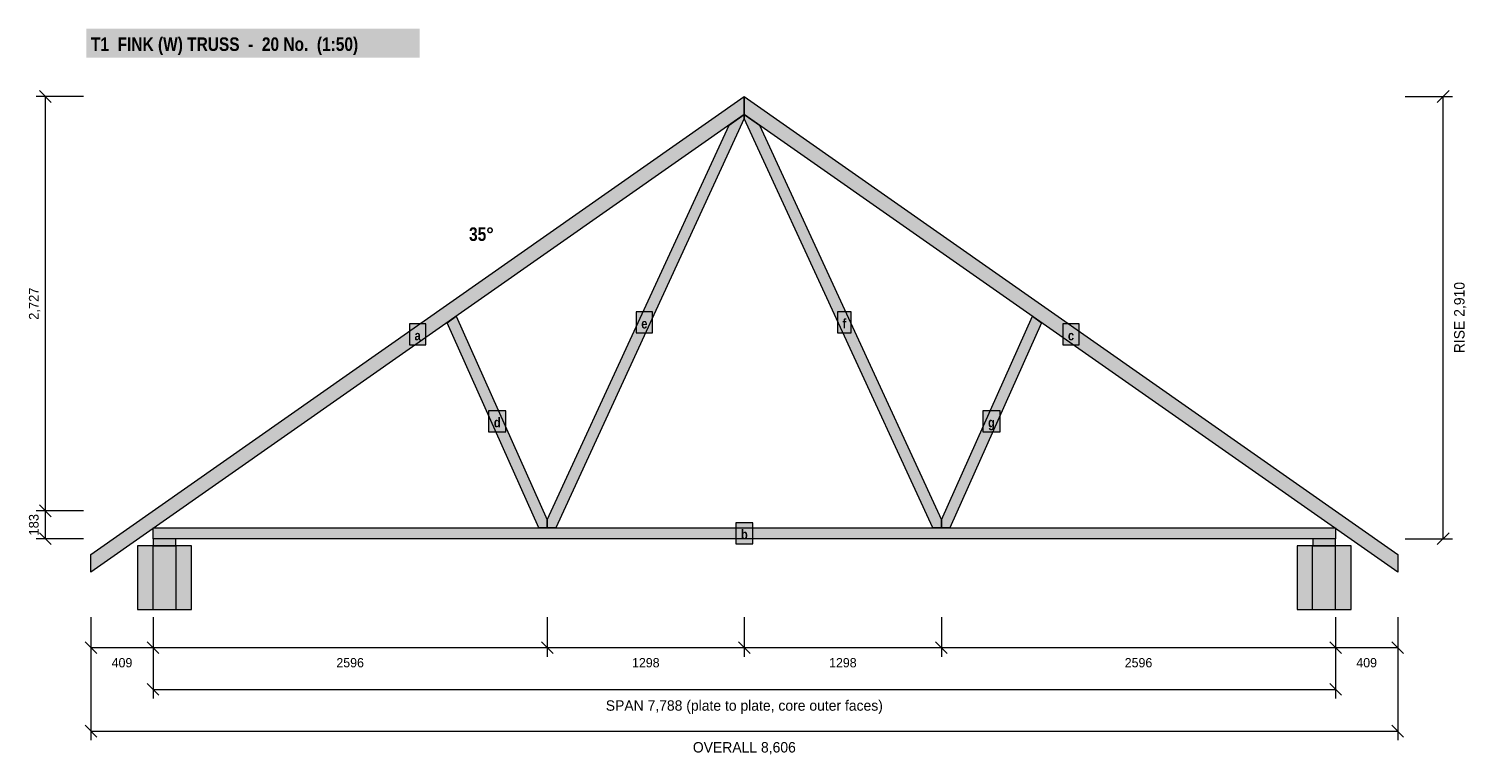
# Model space of a CAD drawing. Header units: millimetres. Extents: x -717 to 8757, y 3651 to 8431.
import ezdxf
from ezdxf.enums import TextEntityAlignment as Align

# ---------------------------------------------------------------- set-up
doc = ezdxf.new("R2010")
doc.units = ezdxf.units.MM
doc.linetypes.add('DASHED', pattern=[1.524, 1.27, -0.254])
for name, color, linetype in [('FILL-LIGHT', 7, 'Continuous'), ('FILL-TIMBER', 7, 'Continuous'), ('FILL-WHITE', 7, 'Continuous'), ('LINE-C_6B451A', 7, 'Continuous'), ('LINE-C_B27326', 7, 'Continuous'), ('LINE-GREY', 7, 'Continuous'), ('LINE-GREY-DASH', 7, 'DASHED'), ('LINE-INK', 7, 'Continuous'), ('TEXT-C_6B451A', 7, 'Continuous'), ('TEXT-INK', 7, 'Continuous')]:
    doc.layers.add(name, color=color, linetype=linetype)
doc.styles.add('OpenSansCondensed-Bold', font='OpenSansCondensed-Bold.ttf')

msp = doc.modelspace()

# ---------------------------------------------------------------- hatches: boundary and pattern name
at = {"layer": 'FILL-LIGHT', "true_color": 0xdedee0}
h = msp.add_hatch(color=254, dxfattribs=at)
h.dxf.hatch_style = 1
h.paths.add_polyline_path([(355.6, 4609.2), (355.6, 5029.2), (0, 5029.2), (0, 4609.2)])
h = msp.add_hatch(color=254, dxfattribs=at)
h.dxf.hatch_style = 1
h.paths.add_polyline_path([(7991.5, 4609.2), (7991.5, 5029.2), (7635.9, 5029.2), (7635.9, 4609.2)])
at = {"layer": 'FILL-TIMBER', "true_color": 0xeddbb8}
h = msp.add_hatch(color=254, dxfattribs=at)
h.dxf.hatch_style = 1
h.paths.add_polyline_path([(-307, 4854.6), (-307, 4973), (3995.7, 7985.8), (3995.8, 7985.8), (3995.8, 7867.4)])
h = msp.add_hatch(color=254, dxfattribs=at)
h.dxf.hatch_style = 1
h.paths.add_polyline_path([(8298.5, 4854.6), (3995.7, 7867.4), (3995.7, 7985.8), (3995.8, 7985.8), (8298.5, 4973)])
h = msp.add_hatch(color=254, dxfattribs=at)
h.dxf.hatch_style = 1
h.paths.add_polyline_path([(2697.9, 5148), (2698.2, 5199.1), (3896.9, 7798.2), (3995.7, 7867.4), (3995.7, 7840.6), (2753.9, 5148)])
h = msp.add_hatch(color=254, dxfattribs=at)
h.dxf.hatch_style = 1
h.paths.add_polyline_path([(5237.6, 5148), (3995.7, 7840.6), (3995.7, 7867.4), (4094.6, 7798.2), (5293.3, 5199.1), (5293.6, 5148)])
h = msp.add_hatch(color=254, dxfattribs=at)
h.dxf.hatch_style = 1
h.paths.add_polyline_path([(2642.2, 5148), (2038.8, 6497.1), (2098.9, 6539.2), (2698.2, 5199.1), (2697.9, 5148)])
h = msp.add_hatch(color=254, dxfattribs=at)
h.dxf.hatch_style = 1
h.paths.add_polyline_path([(5293.6, 5148), (5293.3, 5199.1), (5892.6, 6539.2), (5952.7, 6497.1), (5349.3, 5148)])
h = msp.add_hatch(color=254, dxfattribs=at)
h.dxf.hatch_style = 1
h.paths.add_polyline_path([(101.6, 5076), (101.6, 5148), (7889.9, 5148), (7889.9, 5076)])
at = {"layer": 'FILL-TIMBER', "true_color": 0xf2e0b2}
h = msp.add_hatch(color=254, dxfattribs=at)
h.dxf.hatch_style = 1
h.paths.add_polyline_path([(251.6, 5029.2), (251.6, 5076), (101.6, 5076), (101.6, 5029.2)])
h = msp.add_hatch(color=254, dxfattribs=at)
h.dxf.hatch_style = 1
h.paths.add_polyline_path([(7889.9, 5029.2), (7889.9, 5076), (7739.9, 5076), (7739.9, 5029.2)])
at = {"layer": 'FILL-WHITE', "true_color": 0xffffff}
h = msp.add_hatch(color=7, dxfattribs=at)
h.dxf.hatch_style = 1
h.paths.add_polyline_path([(-337, 8240.8), (1856.6, 8240.8), (1856.6, 8431.3), (-337, 8431.3)])
h = msp.add_hatch(color=7, dxfattribs=at)
h.dxf.hatch_style = 1
h.paths.add_polyline_path([(3282.7, 6429.5), (3391.7, 6429.5), (3391.7, 6567.7), (3282.7, 6567.7)])
h = msp.add_hatch(color=7, dxfattribs=at)
h.dxf.hatch_style = 1
h.paths.add_polyline_path([(4609.6, 6429.5), (4699, 6429.5), (4699, 6567.7), (4609.6, 6567.7)])
h = msp.add_hatch(color=7, dxfattribs=at)
h.dxf.hatch_style = 1
h.paths.add_polyline_path([(1789.9, 6351.1), (1898.9, 6351.1), (1898.9, 6489.3), (1789.9, 6489.3)])
h = msp.add_hatch(color=7, dxfattribs=at)
h.dxf.hatch_style = 1
h.paths.add_polyline_path([(6092.6, 6351.1), (6201.6, 6351.1), (6201.6, 6489.3), (6092.6, 6489.3)])
h = msp.add_hatch(color=7, dxfattribs=at)
h.dxf.hatch_style = 1
h.paths.add_polyline_path([(2311.6, 5779), (2425.5, 5779), (2425.5, 5917.2), (2311.6, 5917.2)])
h = msp.add_hatch(color=7, dxfattribs=at)
h.dxf.hatch_style = 1
h.paths.add_polyline_path([(5566, 5779), (5679.9, 5779), (5679.9, 5917.2), (5566, 5917.2)])
h = msp.add_hatch(color=7, dxfattribs=at)
h.dxf.hatch_style = 1
h.paths.add_polyline_path([(3938.8, 5042.9), (4052.7, 5042.9), (4052.7, 5181.1), (3938.8, 5181.1)])

# ---------------------------------------------------------------- linework, layer by layer
at = {"layer": 'LINE-C_6B451A', "lineweight": 5}
for points in [[(-307, 4854.6), (-307, 4973), (3995.7, 7985.8), (3995.8, 7985.8), (3995.8, 7867.4)], [(8298.5, 4854.6), (3995.7, 7867.4), (3995.7, 7985.8), (3995.8, 7985.8), (8298.5, 4973)], [(2697.9, 5148), (2698.2, 5199.1), (3896.9, 7798.2), (3995.7, 7867.4), (3995.7, 7840.6), (2753.9, 5148)], [(5237.6, 5148), (3995.7, 7840.6), (3995.7, 7867.4), (4094.6, 7798.2), (5293.3, 5199.1), (5293.6, 5148)], [(2642.2, 5148), (2038.8, 6497.1), (2098.9, 6539.2), (2698.2, 5199.1), (2697.9, 5148)], [(3282.7, 6429.5), (3391.7, 6429.5), (3391.7, 6567.7), (3282.7, 6567.7)], [(4609.6, 6429.5), (4699, 6429.5), (4699, 6567.7), (4609.6, 6567.7)], [(5293.6, 5148), (5293.3, 5199.1), (5892.6, 6539.2), (5952.7, 6497.1), (5349.3, 5148)], [(1789.9, 6351.1), (1898.9, 6351.1), (1898.9, 6489.3), (1789.9, 6489.3)], [(6092.6, 6351.1), (6201.6, 6351.1), (6201.6, 6489.3), (6092.6, 6489.3)], [(2311.6, 5779), (2425.5, 5779), (2425.5, 5917.2), (2311.6, 5917.2)], [(5566, 5779), (5679.9, 5779), (5679.9, 5917.2), (5566, 5917.2)], [(101.6, 5076), (101.6, 5148), (7889.9, 5148), (7889.9, 5076)], [(3938.8, 5042.9), (4052.7, 5042.9), (4052.7, 5181.1), (3938.8, 5181.1)]]:
    msp.add_lwpolyline(points, close=True, dxfattribs=at)
at = {"layer": 'LINE-C_B27326', "lineweight": 5}
for points in [[(251.6, 5029.2), (251.6, 5076), (101.6, 5076), (101.6, 5029.2)], [(7889.9, 5029.2), (7889.9, 5076), (7739.9, 5076), (7739.9, 5029.2)]]:
    msp.add_lwpolyline(points, close=True, dxfattribs=at)
at = {"layer": 'LINE-GREY', "lineweight": 5}
for points in [[(355.6, 4609.2), (355.6, 5029.2), (0, 5029.2), (0, 4609.2)], [(7991.5, 4609.2), (7991.5, 5029.2), (7635.9, 5029.2), (7635.9, 4609.2)]]:
    msp.add_lwpolyline(points, close=True, dxfattribs=at)
at = {"layer": 'LINE-GREY-DASH', "lineweight": 5}
for p, q in [((101.6, 4609.2), (101.6, 5029.2)), ((254, 4609.2), (254, 5029.2)), ((7737.5, 4609.2), (7737.5, 5029.2)), ((7889.9, 4609.2), (7889.9, 5029.2))]:
    msp.add_line(p, q, dxfattribs=at)
at = {"layer": 'LINE-INK', "lineweight": 5}
for p, q in [((-357, 7985.8), (-667, 7985.8)), ((-568.1, 7946.9), (-645.9, 8024.7)), ((-607, 5076), (-607, 7985.8)), ((8348.5, 7985.8), (8658.5, 7985.8)), ((8559.6, 7946.9), (8637.4, 8024.7)), ((8598.5, 5076), (8598.5, 7985.8)), ((-357, 5259.2), (-667, 5259.2)), ((-568.1, 5220.3), (-645.9, 5298.1)), ((-357, 5076), (-667, 5076)), ((-568.1, 5037.1), (-645.9, 5114.9)), ((8348.5, 5076), (8658.5, 5076)), ((8559.6, 5037.1), (8637.4, 5114.9)), ((-307, 4559.2), (-307, 4299.2)), ((-307, 4559.2), (-307, 3749.2)), ((101.6, 4559.2), (101.6, 4299.2)), ((101.6, 4559.2), (101.6, 4024.2)), ((2698.1, 4559.2), (2698.1, 4299.2)), ((3995.8, 4559.2), (3995.8, 4299.2)), ((5293.5, 4559.2), (5293.5, 4299.2)), ((7889.9, 4559.2), (7889.9, 4299.2)), ((7889.9, 4559.2), (7889.9, 4024.2)), ((8298.5, 4559.2), (8298.5, 4299.2)), ((8298.5, 4559.2), (8298.5, 3749.2)), ((-345.9, 4398.1), (-268.1, 4320.3)), ((-307, 4359.2), (8298.5, 4359.2)), ((62.7, 4398.1), (140.5, 4320.3)), ((2659.2, 4398.1), (2737, 4320.3)), ((3956.9, 4398.1), (4034.7, 4320.3)), ((5254.6, 4398.1), (5332.4, 4320.3)), ((7851, 4398.1), (7928.8, 4320.3)), ((8259.6, 4398.1), (8337.4, 4320.3)), ((62.7, 4123.1), (140.5, 4045.3)), ((101.6, 4084.2), (7889.9, 4084.2)), ((7851, 4123.1), (7928.8, 4045.3)), ((-345.9, 3848.1), (-268.1, 3770.3)), ((-307, 3809.2), (8298.5, 3809.2)), ((8259.6, 3848.1), (8337.4, 3770.3))]:
    msp.add_line(p, q, dxfattribs=at)

# ---------------------------------------------------------------- texts
at = {"layer": 'TEXT-C_6B451A', "style": 'OpenSansCondensed-Bold'}
msp.add_text('T1  FINK (W) TRUSS  -  20 No.  (1:50)', height=88.9, dxfattribs=at).set_placement((-307, 8285.8))
msp.add_text('35°', height=88.9, dxfattribs=at).set_placement((2345.8, 7035.5), align=Align.RIGHT)
for s, p in [('e', (3337.2, 6459.5)), ('f', (4654.3, 6459.5)), ('a', (1844.4, 6381.1)), ('c', (6147.1, 6381.1)), ('d', (2368.5, 5809)), ('g', (5623, 5809)), ('b', (3995.8, 5072.9))]:
    msp.add_text(s, height=63.5, dxfattribs=at).set_placement(p, align=Align.CENTER)
at = {"layer": 'TEXT-INK'}
for s, height, p in [('2,727', 63.5, (-652, 6622.5)), ('RISE 2,910', 68.58, (8738.8, 6530.9)), ('183', 63.5, (-652, 5167.6))]:
    msp.add_text(s, height=height, rotation=90, dxfattribs=at).set_placement(p, align=Align.CENTER)
for s, height, p in [('409', 60.96, (-102.7, 4229.5)), ('2596', 60.96, (1399.8, 4229.5)), ('1298', 60.96, (3346.9, 4229.5)), ('1298', 60.96, (4644.6, 4229.5)), ('2596', 60.96, (6591.7, 4229.5)), ('409', 60.96, (8094.2, 4229.5)), ('SPAN 7,788 (plate to plate, core outer faces)', 68.58, (3995.8, 3943.9)), ('OVERALL 8,606', 68.58, (3995.8, 3668.9))]:
    msp.add_text(s, height=height, dxfattribs=at).set_placement(p, align=Align.CENTER)

doc.saveas('drawing.dxf')
